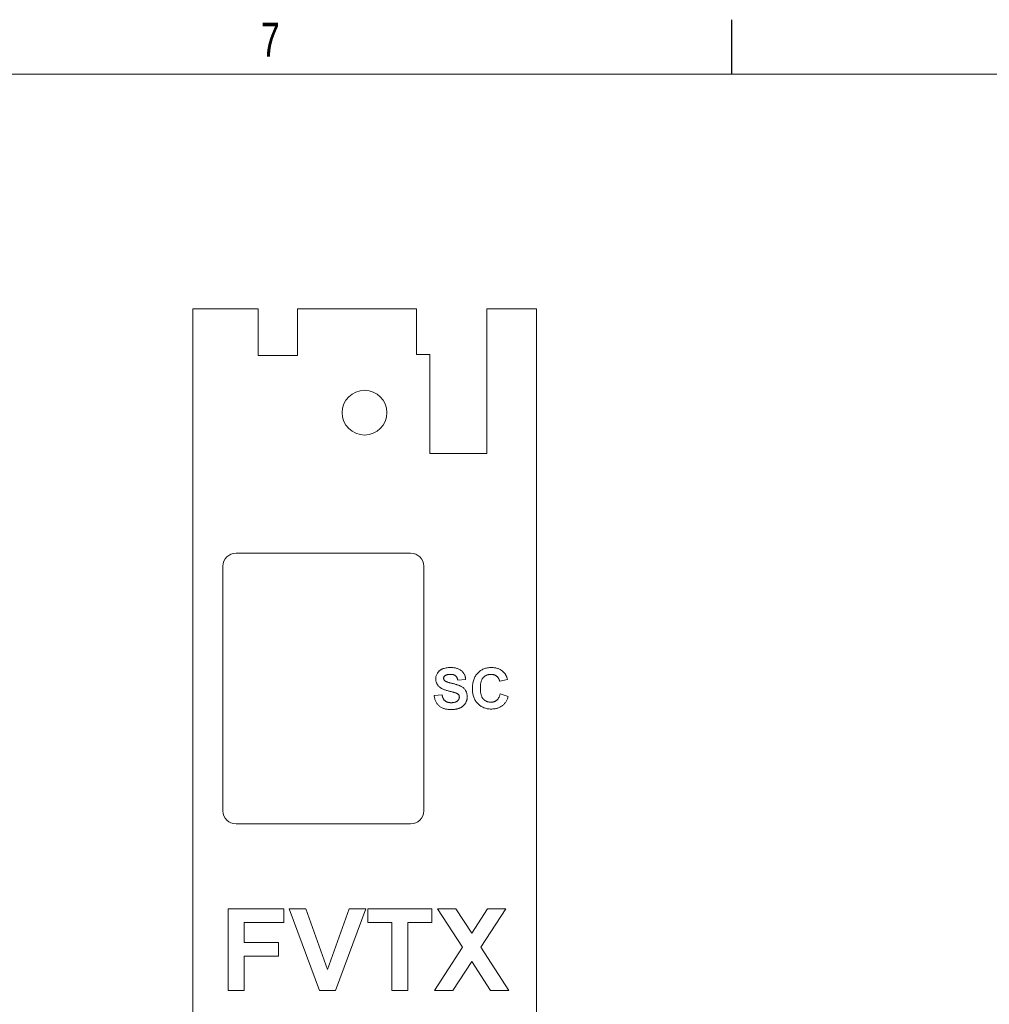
# Paper-space layout 'Sheet2' of a CAD drawing. Header units: inches. Extents: x 1 to 35, y 0.9 to 23.2.
# Tile 18 of 31: x 6.4 to 10.8, y 18.5 to 23. Entities that reach past the tile are written whole.
import ezdxf

# ---------------------------------------------------------------- set-up
doc = ezdxf.new("R2010")
doc.units = ezdxf.units.IN
doc.header["$MEASUREMENT"] = 0
doc.layers.add('FORMAT__ITEMS', color=7, linetype='Continuous')
doc.styles.add('SLDTEXTSTYLE0', font='TXT', dxfattribs={"width": 0.75})

psp = doc.layouts.new('Sheet2')

# ---------------------------------------------------------------- linework, layer by layer
at = {"color": 7, "linetype": 'Continuous', "lineweight": 0}
for p, q in [((7.155, 21.6753), (7.155, 3.1398)), ((7.4542, 21.6753), (7.155, 21.6753)), ((7.4542, 21.6753), (7.4542, 21.4627)), ((7.6353, 21.4627), (7.6353, 21.6753)), ((8.1802, 21.6753), (7.6353, 21.6753)), ((8.1802, 21.6753), (8.1802, 21.4666)), ((8.5015, 21.0139), (8.5015, 21.6753)), ((8.7298, 21.6753), (8.5015, 21.6753)), ((8.7298, 3.1398), (8.7298, 21.6753)), ((7.4542, 21.4627), (7.6353, 21.4627)), ((8.1802, 21.4666), (8.2416, 21.4666)), ((8.2416, 21.4666), (8.2416, 21.0139)), ((8.2416, 21.0139), (8.5015, 21.0139)), ((8.1531, 20.5571), (7.3531, 20.5571)), ((7.2931, 20.4971), (7.2931, 19.3771)), ((8.2131, 19.3771), (8.2131, 20.4971)), ((8.405, 19.9779), (8.3689, 19.9755)), ((8.5974, 19.9779), (8.5613, 19.9707)), ((8.2607, 19.9058), (8.2968, 19.9082)), ((8.5637, 19.913), (8.5998, 19.901)), ((7.3531, 19.3171), (8.1531, 19.3171)), ((7.3174, 18.9286), (7.5722, 18.9286)), ((7.3174, 18.5536), (7.3174, 18.9286)), ((7.5722, 18.9286), (7.5722, 18.8661)), ((7.5963, 18.9286), (7.6724, 18.9286)), ((7.7349, 18.5536), (7.5963, 18.9286)), ((7.6724, 18.9286), (7.7718, 18.6497)), ((7.7718, 18.6497), (7.8707, 18.9286)), ((7.9472, 18.9286), (7.8091, 18.5536)), ((7.8707, 18.9286), (7.9472, 18.9286)), ((7.9569, 18.9286), (8.2501, 18.9286)), ((7.9569, 18.8661), (7.9569, 18.9286)), ((8.2501, 18.9286), (8.2501, 18.8661)), ((8.2766, 18.9286), (8.3608, 18.9286)), ((8.3907, 18.7522), (8.2766, 18.9286)), ((8.3608, 18.9286), (8.4328, 18.8173)), ((8.4328, 18.8173), (8.5048, 18.9286)), ((8.5891, 18.9286), (8.475, 18.7522)), ((8.5048, 18.9286), (8.5891, 18.9286)), ((7.3895, 18.8661), (7.3895, 18.7747)), ((7.5722, 18.8661), (7.3895, 18.8661)), ((8.0674, 18.8661), (7.9569, 18.8661)), ((8.0674, 18.5536), (8.0674, 18.8661)), ((8.2501, 18.8661), (8.1395, 18.8661)), ((8.1395, 18.8661), (8.1395, 18.5536)), ((7.3895, 18.7747), (7.5482, 18.7747)), ((7.5482, 18.7747), (7.5482, 18.7122)), ((7.5482, 18.7122), (7.3895, 18.7122)), ((7.3895, 18.7122), (7.3895, 18.5536)), ((8.2621, 18.5536), (8.3907, 18.7522)), ((8.475, 18.7522), (8.6035, 18.5536)), ((8.4328, 18.687), (8.3464, 18.5536)), ((8.5192, 18.5536), (8.4328, 18.687)), ((7.3895, 18.5536), (7.3174, 18.5536)), ((7.8091, 18.5536), (7.7349, 18.5536)), ((8.1395, 18.5536), (8.0674, 18.5536)), ((8.3464, 18.5536), (8.2621, 18.5536)), ((8.6035, 18.5536), (8.5192, 18.5536))]:
    psp.add_line(p, q, dxfattribs=at)
psp.add_circle((7.9416, 21.2005), 0.1024, dxfattribs=at)
for centre, start, end in [((7.3531, 20.4971), 90, 180), ((8.1531, 20.4971), 0, 90), ((7.3531, 19.3771), 180, 270), ((8.1531, 19.3771), 270, 0)]:
    psp.add_arc(centre, 0.06, start, end, dxfattribs=at)
for points, knots in [([(8.2679, 19.9814), (8.268, 19.9838), (8.2682, 19.9884), (8.2698, 19.9952), (8.2723, 20.0018), (8.2751, 20.007), (8.2779, 20.011), (8.2802, 20.0138), (8.2827, 20.0165), (8.2855, 20.0189), (8.2885, 20.0212), (8.2917, 20.0232), (8.2951, 20.0252), (8.3, 20.0274), (8.3067, 20.0298), (8.3154, 20.0318), (8.3248, 20.033), (8.3314, 20.0332), (8.3348, 20.0333)], [0, 0, 0, 0, 0.073366, 0.14631, 0.21956, 0.295333, 0.333964, 0.372208, 0.41054, 0.449504, 0.488434, 0.528485, 0.569753, 0.611695, 0.699537, 0.792999, 0.892705, 1, 1, 1, 1]), ([(8.3348, 20.0333), (8.3376, 20.0332), (8.343, 20.0331), (8.3508, 20.0324), (8.3581, 20.0313), (8.3649, 20.0296), (8.3712, 20.0275), (8.3769, 20.0249), (8.3821, 20.0219), (8.3867, 20.0183), (8.3909, 20.0144), (8.3944, 20.0101), (8.3975, 20.0055), (8.4001, 20.0006), (8.4022, 19.9954), (8.4036, 19.9899), (8.4046, 19.984), (8.4049, 19.98), (8.405, 19.9779)], [0, 0, 0, 0, 0.0828203, 0.1610836, 0.2343495, 0.303453, 0.3685543, 0.4308065, 0.4901595, 0.5478911, 0.6040746, 0.6591292, 0.7139484, 0.7683307, 0.8235946, 0.8804083, 0.9390197, 1, 1, 1, 1]), ([(8.4363, 19.9366), (8.4363, 19.9403), (8.4365, 19.9476), (8.4376, 19.9581), (8.4394, 19.968), (8.4421, 19.9773), (8.4454, 19.9859), (8.4496, 19.9939), (8.4544, 20.0013), (8.46, 20.008), (8.4663, 20.0139), (8.473, 20.0191), (8.4802, 20.0235), (8.4879, 20.0271), (8.496, 20.0298), (8.5046, 20.0318), (8.5137, 20.033), (8.5199, 20.0332), (8.5231, 20.0333)], [0, 0, 0, 0, 0.075786, 0.147846, 0.216051, 0.281499, 0.344129, 0.405245, 0.464861, 0.524261, 0.582904, 0.640381, 0.697345, 0.754697, 0.813123, 0.873021, 0.935199, 1, 1, 1, 1]), ([(8.5231, 20.0333), (8.5259, 20.0332), (8.5313, 20.0331), (8.5393, 20.0321), (8.5468, 20.0305), (8.554, 20.0282), (8.5607, 20.0254), (8.5671, 20.0218), (8.573, 20.0176), (8.5766, 20.0144), (8.5784, 20.0127)], [0, 0, 0, 0, 0.137322, 0.269237, 0.396245, 0.519357, 0.640091, 0.759611, 0.878985, 1, 1, 1, 1]), ([(8.2852, 19.944), (8.2839, 19.9453), (8.2812, 19.9479), (8.2776, 19.952), (8.2746, 19.9564), (8.2722, 19.961), (8.2703, 19.9658), (8.2689, 19.9708), (8.268, 19.9761), (8.268, 19.9796), (8.2679, 19.9814)], [0, 0, 0, 0, 0.133054, 0.260864, 0.384835, 0.506941, 0.627504, 0.749214, 0.872651, 1, 1, 1, 1]), ([(8.3099, 19.9953), (8.309, 19.9946), (8.3072, 19.9932), (8.3053, 19.9904), (8.3042, 19.9873), (8.3041, 19.9851), (8.304, 19.984)], [0, 0, 0, 0, 0.2594643, 0.5025018, 0.7448853, 1, 1, 1, 1]), ([(8.304, 19.984), (8.304, 19.9829), (8.3042, 19.9808), (8.3053, 19.9778), (8.3071, 19.9751), (8.3087, 19.9736), (8.3096, 19.9728)], [0, 0, 0, 0, 0.246345, 0.485261, 0.731951, 1, 1, 1, 1]), ([(8.3352, 20.002), (8.3339, 20.002), (8.3313, 20.0019), (8.3276, 20.0016), (8.3241, 20.0011), (8.3208, 20.0004), (8.3178, 19.9995), (8.3149, 19.9983), (8.3123, 19.9969), (8.3107, 19.9959), (8.3099, 19.9953)], [0, 0, 0, 0, 0.148335, 0.288592, 0.421401, 0.547152, 0.666859, 0.782766, 0.892668, 1, 1, 1, 1]), ([(8.3689, 19.9755), (8.3687, 19.9767), (8.3683, 19.9789), (8.3674, 19.982), (8.3664, 19.9849), (8.3653, 19.9876), (8.3639, 19.9901), (8.3623, 19.9922), (8.3606, 19.9942), (8.3587, 19.9959), (8.3566, 19.9973), (8.3543, 19.9986), (8.3517, 19.9996), (8.3489, 20.0005), (8.3458, 20.0012), (8.3425, 20.0017), (8.3389, 20.0019), (8.3365, 20.002), (8.3352, 20.002)], [0, 0, 0, 0, 0.071928, 0.140181, 0.204867, 0.264864, 0.323478, 0.378504, 0.431806, 0.484523, 0.536913, 0.592328, 0.649959, 0.711437, 0.77723, 0.846942, 0.920813, 1, 1, 1, 1]), ([(8.5206, 20.002), (8.5188, 20.002), (8.5154, 20.0019), (8.5104, 20.0011), (8.5056, 20), (8.5011, 19.9984), (8.4969, 19.9963), (8.4929, 19.9937), (8.4891, 19.9907), (8.4856, 19.9872), (8.4825, 19.9832), (8.4797, 19.9787), (8.4774, 19.9735), (8.4756, 19.9678), (8.4741, 19.9615), (8.4731, 19.9546), (8.4725, 19.9472), (8.4724, 19.942), (8.4724, 19.9394)], [0, 0, 0, 0, 0.058637, 0.114442, 0.169048, 0.221995, 0.274768, 0.326889, 0.380477, 0.434921, 0.491257, 0.55039, 0.612762, 0.67972, 0.751074, 0.828129, 0.911253, 1, 1, 1, 1]), ([(8.5613, 19.9707), (8.561, 19.9719), (8.5604, 19.9742), (8.5592, 19.9776), (8.5578, 19.9808), (8.5561, 19.9837), (8.5542, 19.9865), (8.552, 19.9891), (8.5497, 19.9915), (8.547, 19.9937), (8.5443, 19.9956), (8.5413, 19.9973), (8.5382, 19.9988), (8.535, 19.9999), (8.5316, 20.0009), (8.5281, 20.0015), (8.5244, 20.002), (8.5219, 20.002), (8.5206, 20.002)], [0, 0, 0, 0, 0.065702, 0.129415, 0.191523, 0.252186, 0.31235, 0.372124, 0.433096, 0.493819, 0.554747, 0.61575, 0.676633, 0.738217, 0.801142, 0.865493, 0.931257, 1, 1, 1, 1]), ([(8.5784, 20.0127), (8.5795, 20.0117), (8.5816, 20.0096), (8.5844, 20.006), (8.5871, 20.0022), (8.5896, 19.9979), (8.5919, 19.9934), (8.5939, 19.9886), (8.5958, 19.9834), (8.5969, 19.9798), (8.5974, 19.9779)], [0, 0, 0, 0, 0.110665, 0.22393, 0.340378, 0.462188, 0.5879, 0.719301, 0.855952, 1, 1, 1, 1]), ([(8.3281, 19.9256), (8.3257, 19.9262), (8.3209, 19.9274), (8.3141, 19.9295), (8.3079, 19.9316), (8.3022, 19.9339), (8.2971, 19.9362), (8.2926, 19.9387), (8.2887, 19.9412), (8.2864, 19.9431), (8.2852, 19.944)], [0, 0, 0, 0, 0.161728, 0.312029, 0.452186, 0.580902, 0.699868, 0.809232, 0.908458, 1, 1, 1, 1]), ([(8.3096, 19.9728), (8.3102, 19.9723), (8.3117, 19.9711), (8.3145, 19.9697), (8.3179, 19.9682), (8.3219, 19.9666), (8.3265, 19.9651), (8.3317, 19.9635), (8.3376, 19.9619), (8.344, 19.9604), (8.3504, 19.9588), (8.3566, 19.9572), (8.3623, 19.9555), (8.3676, 19.9538), (8.3724, 19.9522), (8.3768, 19.9505), (8.3807, 19.9488), (8.3854, 19.9465), (8.3906, 19.9434), (8.3961, 19.9389), (8.4009, 19.9338), (8.4043, 19.9291), (8.4066, 19.925), (8.4081, 19.9217), (8.4094, 19.9182), (8.4104, 19.9146), (8.4112, 19.9108), (8.4118, 19.9068), (8.4122, 19.9027), (8.4122, 19.8998), (8.4122, 19.8984)], [0, 0, 0, 0, 0.0184377, 0.0410053, 0.0674594, 0.0982722, 0.1335096, 0.1728771, 0.2169386, 0.2652683, 0.3143876, 0.3604226, 0.4033237, 0.4431921, 0.4802325, 0.5139651, 0.5449362, 0.5730654, 0.6253734, 0.676057, 0.7261103, 0.7764418, 0.8019322, 0.8278926, 0.8544838, 0.8818555, 0.9098236, 0.9386191, 0.9688114, 1, 1, 1, 1]), ([(8.5218, 19.8433), (8.5188, 19.8433), (8.5128, 19.8434), (8.504, 19.8447), (8.4957, 19.8466), (8.4877, 19.8493), (8.4802, 19.8529), (8.4731, 19.8572), (8.4664, 19.8623), (8.4602, 19.8682), (8.4546, 19.8747), (8.4496, 19.8819), (8.4455, 19.8896), (8.4421, 19.8979), (8.4395, 19.9068), (8.4376, 19.9162), (8.4365, 19.9263), (8.4363, 19.9331), (8.4363, 19.9366)], [0, 0, 0, 0, 0.0640715, 0.1260305, 0.1858419, 0.2443268, 0.302307, 0.3603661, 0.419011, 0.4790235, 0.5395449, 0.5999774, 0.6612674, 0.7236439, 0.7882419, 0.8556659, 0.9259249, 1, 1, 1, 1]), ([(8.4724, 19.9394), (8.4724, 19.9366), (8.4725, 19.9311), (8.4731, 19.9233), (8.4741, 19.9161), (8.4756, 19.9095), (8.4774, 19.9036), (8.4797, 19.8982), (8.4824, 19.8935), (8.4856, 19.8894), (8.4891, 19.8859), (8.4928, 19.8828), (8.4968, 19.8803), (8.501, 19.8781), (8.5055, 19.8765), (8.5102, 19.8754), (8.5152, 19.8746), (8.5186, 19.8746), (8.5204, 19.8745)], [0, 0, 0, 0, 0.09221, 0.177674, 0.256759, 0.330211, 0.397713, 0.460651, 0.519748, 0.575226, 0.628818, 0.681222, 0.73247, 0.78377, 0.835607, 0.888367, 0.943002, 1, 1, 1, 1]), ([(8.3376, 19.8408), (8.3347, 19.8409), (8.3292, 19.841), (8.3211, 19.8418), (8.3135, 19.843), (8.3064, 19.8448), (8.2999, 19.8472), (8.2938, 19.8501), (8.2883, 19.8534), (8.2833, 19.8574), (8.2787, 19.8618), (8.2747, 19.8667), (8.2711, 19.872), (8.2681, 19.8779), (8.2655, 19.8842), (8.2634, 19.8909), (8.2617, 19.8982), (8.2611, 19.9032), (8.2607, 19.9058)], [0, 0, 0, 0, 0.076134, 0.148234, 0.216273, 0.28071, 0.342474, 0.401595, 0.458664, 0.515015, 0.570953, 0.626891, 0.683729, 0.741805, 0.802113, 0.865131, 0.930801, 1, 1, 1, 1]), ([(8.2968, 19.9082), (8.2971, 19.9067), (8.2976, 19.9037), (8.2989, 19.8996), (8.3002, 19.8957), (8.3019, 19.8921), (8.3036, 19.8888), (8.3057, 19.8858), (8.308, 19.8832), (8.3105, 19.8808), (8.3132, 19.8787), (8.3162, 19.877), (8.3194, 19.8755), (8.3228, 19.8742), (8.3264, 19.8733), (8.3303, 19.8726), (8.3343, 19.8722), (8.3371, 19.8721), (8.3386, 19.8721)], [0, 0, 0, 0, 0.075292, 0.146251, 0.213476, 0.277529, 0.338563, 0.39769, 0.454321, 0.509943, 0.565596, 0.62206, 0.679209, 0.73809, 0.799024, 0.863251, 0.929933, 1, 1, 1, 1]), ([(8.3586, 19.9175), (8.3579, 19.9177), (8.3565, 19.9182), (8.354, 19.9189), (8.351, 19.9197), (8.3474, 19.9207), (8.3434, 19.9217), (8.3388, 19.923), (8.3336, 19.9242), (8.33, 19.9251), (8.3281, 19.9256)], [0, 0, 0, 0, 0.065228, 0.145969, 0.245215, 0.361498, 0.495676, 0.646055, 0.814352, 1, 1, 1, 1]), ([(8.4122, 19.8984), (8.4122, 19.8971), (8.4121, 19.8944), (8.4117, 19.8905), (8.411, 19.8866), (8.4101, 19.8829), (8.4088, 19.8792), (8.4073, 19.8755), (8.4054, 19.8719), (8.4033, 19.8684), (8.401, 19.865), (8.3984, 19.8619), (8.3956, 19.8589), (8.3926, 19.8562), (8.3893, 19.8537), (8.3858, 19.8514), (8.3821, 19.8494), (8.3781, 19.8476), (8.3739, 19.846), (8.3695, 19.8446), (8.3648, 19.8435), (8.3598, 19.8425), (8.3546, 19.8417), (8.3492, 19.8412), (8.3435, 19.8409), (8.3396, 19.8409), (8.3376, 19.8408)], [0, 0, 0, 0, 0.037528, 0.074527, 0.111171, 0.147726, 0.184759, 0.221879, 0.259536, 0.298246, 0.336911, 0.375369, 0.413408, 0.451749, 0.490383, 0.529731, 0.569628, 0.610473, 0.65246, 0.696211, 0.741774, 0.789371, 0.838704, 0.890242, 0.944092, 1, 1, 1, 1]), ([(8.3386, 19.8721), (8.3401, 19.8721), (8.343, 19.8722), (8.3472, 19.8726), (8.3512, 19.8731), (8.3549, 19.874), (8.3582, 19.8751), (8.3614, 19.8764), (8.3642, 19.878), (8.3667, 19.8798), (8.3689, 19.8818), (8.3708, 19.8839), (8.3725, 19.886), (8.3738, 19.8882), (8.3749, 19.8906), (8.3756, 19.893), (8.3761, 19.8955), (8.3761, 19.8972), (8.3761, 19.898)], [0, 0, 0, 0, 0.088627, 0.172384, 0.250803, 0.324407, 0.39422, 0.460047, 0.52287, 0.584156, 0.642712, 0.697553, 0.750717, 0.801367, 0.851595, 0.900179, 0.949707, 1, 1, 1, 1]), ([(8.3761, 19.898), (8.3761, 19.8991), (8.376, 19.9012), (8.3753, 19.9042), (8.374, 19.9069), (8.3723, 19.9095), (8.3698, 19.9118), (8.3667, 19.9139), (8.3629, 19.9158), (8.3601, 19.9169), (8.3586, 19.9175)], [0, 0, 0, 0, 0.113082, 0.221228, 0.325789, 0.43255, 0.547048, 0.677729, 0.828484, 1, 1, 1, 1]), ([(8.5204, 19.8745), (8.5217, 19.8746), (8.5242, 19.8746), (8.528, 19.875), (8.5316, 19.8758), (8.535, 19.8768), (8.5384, 19.8781), (8.5416, 19.8797), (8.5446, 19.8816), (8.5475, 19.8838), (8.5503, 19.8862), (8.5528, 19.8891), (8.5551, 19.8923), (8.5573, 19.8958), (8.5593, 19.8996), (8.5609, 19.9038), (8.5625, 19.9083), (8.5633, 19.9114), (8.5637, 19.913)], [0, 0, 0, 0, 0.061261, 0.120461, 0.178741, 0.235724, 0.291792, 0.348406, 0.404979, 0.462271, 0.52076, 0.580529, 0.642578, 0.707405, 0.77492, 0.84633, 0.921134, 1, 1, 1, 1]), ([(8.5998, 19.901), (8.5991, 19.8986), (8.5977, 19.894), (8.595, 19.8873), (8.592, 19.8812), (8.5887, 19.8754), (8.585, 19.8703), (8.5809, 19.8655), (8.5765, 19.8612), (8.5718, 19.8574), (8.5667, 19.8541), (8.5612, 19.8512), (8.5555, 19.8487), (8.5494, 19.8467), (8.543, 19.8451), (8.5362, 19.8441), (8.5291, 19.8434), (8.5243, 19.8433), (8.5218, 19.8433)], [0, 0, 0, 0, 0.070421, 0.137906, 0.202919, 0.265189, 0.325701, 0.384597, 0.442551, 0.500087, 0.557698, 0.615879, 0.675107, 0.735498, 0.798235, 0.862843, 0.929778, 1, 1, 1, 1])]:
    psp.add_open_spline(points, degree=3, knots=knots, dxfattribs=at)
at = {"layer": 'FORMAT__ITEMS'}
psp.add_line((9.625, 22.75), (9.625, 23), dxfattribs=at)
at = {"layer": 'FORMAT__ITEMS', "lineweight": 15}
for p, q in [((9.625, 22.75), (5.4375, 22.75)), ((13.8125, 22.75), (9.625, 22.75))]:
    psp.add_line(p, q, dxfattribs=at)

# ---------------------------------------------------------------- texts
at = {"layer": 'FORMAT__ITEMS', "insert": (7.4664, 22.9867), "char_height": 0.1562, "attachment_point": 1, "style": 'SLDTEXTSTYLE0'}
psp.add_mtext('7', dxfattribs=at)

doc.saveas('drawing.dxf')
